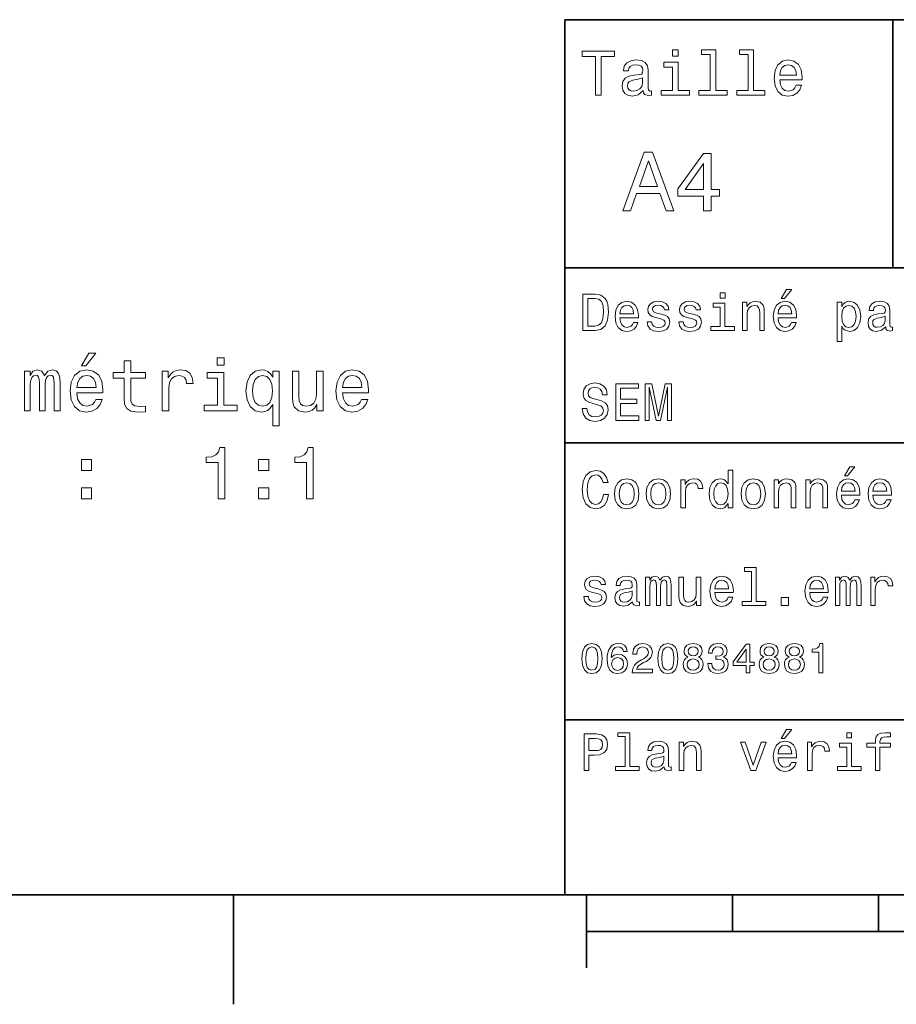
# Model space of a CAD drawing. Extents: x 0 to 297, y 0 to 210.
# Tile 2 of 8: x 60 to 120, y 2 to 70. Entities that reach past the tile are written whole.
import ezdxf

# ---------------------------------------------------------------- set-up
doc = ezdxf.new("R2010")
doc.units = 0

msp = doc.modelspace()

# ---------------------------------------------------------------- linework, layer by layer
at = {"color": 7, "lineweight": 35}
for p, q in [((97, 10), (97, 70)), ((97, 70), (287, 70)), ((97, 53), (162, 53)), ((97, 41), (162, 41)), ((97, 22), (162, 22)), ((10, 10), (287, 10)), ((97, 10), (287, 10)), ((98.5, 7.5), (198.5, 7.5))]:
    msp.add_line(p, q, dxfattribs=at)
at = {"color": 7, "lineweight": 35, "ltscale": 0.425}
msp.add_line((119.5, 53), (119.5, 70), dxfattribs=at)
at = {"color": 7, "lineweight": 35, "ltscale": 0.1875}
msp.add_line((74.300003, 10), (74.300003, 2.5), dxfattribs=at)
at = {"color": 7, "lineweight": 35, "ltscale": 0.125}
msp.add_line((98.5, 10), (98.5, 5), dxfattribs=at)
at = {"color": 7, "lineweight": 35, "ltscale": 0.0625}
for p, q in [((108.5, 10), (108.5, 7.5)), ((118.5, 10), (118.5, 7.5))]:
    msp.add_line(p, q, dxfattribs=at)
at = {"color": 7, "lineweight": 13}
for points in [[(99.102303, 64.837173), (99.5, 64.837173), (99.5, 67.47406), (100.407784, 67.47406), (100.407784, 67.837173), (98.190201, 67.837173), (98.190201, 67.47406), (99.102303, 67.47406)], [(104.786743, 67.940918), (104.384727, 67.940918), (104.384727, 67.508644), (104.786743, 67.508644)], [(106.969742, 67.621033), (106.969742, 65.157059), (106.187317, 65.157059), (106.187317, 64.837173), (108.128242, 64.837173), (108.128242, 65.157059), (107.350143, 65.157059), (107.350143, 67.940918), (106.373199, 67.940918), (106.373199, 67.621033)], [(109.572044, 67.621033), (109.572044, 65.157059), (108.789627, 65.157059), (108.789627, 64.837173), (110.730545, 64.837173), (110.730545, 65.157059), (109.952454, 65.157059), (109.952454, 67.940918), (108.975502, 67.940918), (108.975502, 67.621033)], [(102.387611, 65.139771), (102.387611, 65.126801), (102.409225, 64.979828), (102.47406, 64.876076), (102.746399, 64.793945), (102.958214, 64.828529), (102.958214, 65.122475), (102.867432, 65.109505), (102.746399, 65.165703), (102.724785, 65.338615), (102.724785, 66.540344), (102.672913, 66.84726), (102.521614, 67.0634), (102.257927, 67.193085), (101.886169, 67.240631), (101.523056, 67.188759), (101.255043, 67.041786), (101.086456, 66.812675), (101.030258, 66.510086), (101.030258, 66.484146), (101.371758, 66.484146), (101.402016, 66.665703), (101.497116, 66.795387), (101.65274, 66.873199), (101.873199, 66.903458), (102.085014, 66.881844), (102.236313, 66.817001), (102.327087, 66.704605), (102.357346, 66.548988), (102.340057, 66.367432), (102.270897, 66.276657), (102.097984, 66.233429), (101.773773, 66.198845), (101.402016, 66.121033), (101.138329, 65.982704), (100.982712, 65.766571), (100.935158, 65.446686), (100.978386, 65.161385), (101.112389, 64.949562), (101.328529, 64.815559), (101.626801, 64.768013), (102.028816, 64.858788)], [(104.773773, 65.157059), (104.773773, 67.080688), (103.796829, 67.080688), (103.796829, 66.756485), (104.393372, 66.756485), (104.393372, 65.157059), (103.615273, 65.157059), (103.615273, 64.837173), (105.560516, 64.837173), (105.560516, 65.157059)], [(111.750717, 65.887604), (113.272339, 65.887604), (113.276657, 66.064842), (113.207497, 66.561958), (113.017288, 66.933716), (112.714699, 67.158501), (112.312683, 67.240631), (111.919312, 67.154175), (111.616714, 66.912102), (111.422188, 66.51873), (111.353027, 66), (111.41787, 65.4683), (111.612396, 65.079247), (111.91066, 64.837173), (112.299713, 64.755043), (112.636887, 64.811234), (112.913544, 64.958214), (113.116714, 65.191643), (113.233429, 65.502876), (112.857346, 65.502876), (112.779541, 65.329971), (112.667145, 65.200287), (112.34726, 65.096542), (112.100868, 65.144089), (111.914986, 65.295387), (111.793945, 65.541786), (111.750717, 65.874634)], [(111.750717, 66.207489), (111.798271, 66.50576), (111.914986, 66.726219), (112.092216, 66.860229), (112.325653, 66.907776), (112.554756, 66.860229), (112.731987, 66.726219), (112.840057, 66.50576), (112.878967, 66.207489)], [(102.344383, 65.649857), (102.292511, 65.425072), (102.154182, 65.252159), (101.946686, 65.139771), (101.691643, 65.100861), (101.527374, 65.122475), (101.41066, 65.191643), (101.337173, 65.312675), (101.315559, 65.481262), (101.332855, 65.632561), (101.402016, 65.740631), (101.678673, 65.861671), (102.028816, 65.913544), (102.344383, 66.017288)], [(100.982712, 56.9049), (101.51297, 56.9049), (101.933716, 58.080692), (103.530258, 58.080692), (103.951012, 56.9049), (104.492798, 56.9049), (103.028816, 60.910664), (102.440926, 60.910664)], [(106.521614, 56.9049), (107.040344, 56.9049), (107.040344, 57.896255), (107.610954, 57.896255), (107.610954, 58.357349), (107.040344, 58.357349), (107.040344, 60.818443), (106.515854, 60.818443), (104.763687, 58.403458), (104.763687, 57.896255), (106.521614, 57.896255)], [(102.118156, 58.570606), (102.734871, 60.334293), (103.351585, 58.570606)], [(105.247841, 58.357349), (106.521614, 60.149857), (106.521614, 58.357349)], [(111.84726, 50.88797), (112.059799, 50.88797), (112.560516, 51.500362), (112.207489, 51.500362)], [(99.080688, 51.190563), (98.248558, 51.190563), (98.248558, 48.690563), (99.080688, 48.690563), (99.473343, 48.769814), (99.765129, 49.011169), (99.945244, 49.40382), (100.010086, 49.940563), (99.952446, 50.488113), (99.880402, 50.70425), (99.779541, 50.877163), (99.487755, 51.111313), (99.296829, 51.168949)], [(99.055473, 50.891571), (99.329254, 50.837536), (99.516571, 50.671829), (99.628242, 50.376442), (99.664268, 49.940563), (99.624641, 49.519093), (99.51297, 49.223705), (99.322044, 49.047192), (99.055473, 48.989555), (98.583572, 48.989555), (98.583572, 50.891571)], [(100.784584, 49.565922), (102.052597, 49.565922), (102.056198, 49.713619), (101.998558, 50.127884), (101.840057, 50.437683), (101.587898, 50.625), (101.252884, 50.693443), (100.925072, 50.621399), (100.672913, 50.41967), (100.510803, 50.091862), (100.453171, 49.659584), (100.507202, 49.216499), (100.669312, 48.892292), (100.91787, 48.690563), (101.242073, 48.62212), (101.523056, 48.668949), (101.753601, 48.791428), (101.922913, 48.98595), (102.020172, 49.245319), (101.706772, 49.245319), (101.64193, 49.101227), (101.548271, 48.993156), (101.2817, 48.9067), (101.07637, 48.946327), (100.921471, 49.072407), (100.820602, 49.27774), (100.784584, 49.555115)], [(103.623199, 49.818085), (103.317001, 49.890129), (103.090057, 49.972984), (103.014412, 50.142292), (103.036026, 50.261169), (103.111671, 50.347622), (103.234146, 50.401657), (103.41066, 50.423271), (103.579971, 50.401657), (103.713257, 50.336815), (103.799713, 50.239555), (103.835732, 50.109871), (104.145531, 50.109871), (104.145531, 50.117077), (104.091499, 50.351227), (103.943802, 50.534943), (103.713257, 50.650219), (103.41066, 50.693443), (103.104469, 50.650219), (102.881126, 50.531342), (102.740631, 50.354828), (102.697403, 50.131485), (102.729828, 49.915348), (102.830688, 49.76405), (102.996399, 49.655983), (103.237755, 49.580334), (103.590775, 49.493877), (103.806915, 49.40382), (103.864555, 49.331772), (103.886169, 49.223705), (103.853745, 49.09042), (103.767288, 48.989555), (103.626801, 48.924713), (103.439484, 48.903099), (103.241356, 48.924713), (103.09726, 49.000362), (103, 49.122841), (102.960373, 49.292149), (102.654175, 49.292149), (102.704613, 49.003963), (102.852303, 48.795029), (103.086456, 48.668949), (103.41066, 48.62212), (103.749283, 48.668949), (103.997841, 48.795029), (104.149139, 48.996758), (104.203171, 49.259727), (104.163544, 49.486671), (104.051872, 49.641571), (103.868156, 49.742435)], [(105.791786, 49.818085), (105.485588, 49.890129), (105.258644, 49.972984), (105.182999, 50.142292), (105.204613, 50.261169), (105.280258, 50.347622), (105.40274, 50.401657), (105.579254, 50.423271), (105.748558, 50.401657), (105.881844, 50.336815), (105.9683, 50.239555), (106.004326, 50.109871), (106.314117, 50.109871), (106.314117, 50.117077), (106.260086, 50.351227), (106.112396, 50.534943), (105.881844, 50.650219), (105.579254, 50.693443), (105.273056, 50.650219), (105.049713, 50.531342), (104.909225, 50.354828), (104.865997, 50.131485), (104.898415, 49.915348), (104.999283, 49.76405), (105.164986, 49.655983), (105.406342, 49.580334), (105.759369, 49.493877), (105.975502, 49.40382), (106.033142, 49.331772), (106.054756, 49.223705), (106.022339, 49.09042), (105.935883, 48.989555), (105.795387, 48.924713), (105.60807, 48.903099), (105.409943, 48.924713), (105.265854, 49.000362), (105.168587, 49.122841), (105.12896, 49.292149), (104.822769, 49.292149), (104.873199, 49.003963), (105.020897, 48.795029), (105.255043, 48.668949), (105.579254, 48.62212), (105.91787, 48.668949), (106.166428, 48.795029), (106.317726, 48.996758), (106.371758, 49.259727), (106.33213, 49.486671), (106.220459, 49.641571), (106.036743, 49.742435)], [(107.992798, 51.27702), (107.657784, 51.27702), (107.657784, 50.916786), (107.992798, 50.916786)], [(109.181557, 48.690563), (109.498558, 48.690563), (109.498558, 49.807278), (109.530983, 50.063042), (109.635445, 50.250362), (109.797546, 50.365635), (110.013687, 50.408863), (110.1866, 50.372841), (110.29467, 50.275578), (110.348701, 50.113472), (110.366714, 49.897335), (110.366714, 48.690563), (110.683716, 48.690563), (110.683716, 49.962177), (110.669312, 50.217941), (110.604469, 50.430477), (110.39193, 50.625), (110.060516, 50.693443), (109.876801, 50.668228), (109.721901, 50.599785), (109.588615, 50.484512), (109.484146, 50.329613), (109.484146, 50.625), (109.181557, 50.625)], [(111.627518, 49.565922), (112.895531, 49.565922), (112.899132, 49.713619), (112.841499, 50.127884), (112.682999, 50.437683), (112.430832, 50.625), (112.095825, 50.693443), (111.768013, 50.621399), (111.515854, 50.41967), (111.353745, 50.091862), (111.296112, 49.659584), (111.350143, 49.216499), (111.512245, 48.892292), (111.760803, 48.690563), (112.085014, 48.62212), (112.365997, 48.668949), (112.596542, 48.791428), (112.765854, 48.98595), (112.863113, 49.245319), (112.549713, 49.245319), (112.484871, 49.101227), (112.391212, 48.993156), (112.124641, 48.9067), (111.919312, 48.946327), (111.764412, 49.072407), (111.663544, 49.27774), (111.627518, 49.555115)], [(115.986313, 50.326012), (115.986313, 50.625), (115.669312, 50.625), (115.669312, 47.941284), (115.986313, 47.941284), (115.986313, 48.98595), (116.097984, 48.816643), (116.22406, 48.704971), (116.541069, 48.62212), (116.843658, 48.690563), (117.081413, 48.895893), (117.236313, 49.2201), (117.293945, 49.659584), (117.236313, 50.095463), (117.081413, 50.41967), (116.843658, 50.621399), (116.541069, 50.693443), (116.368156, 50.671829), (116.220459, 50.603386), (116.094383, 50.488113)], [(119.005043, 48.942726), (119.005043, 48.931919), (119.023056, 48.809441), (119.077087, 48.722984), (119.304031, 48.654541), (119.480545, 48.683357), (119.480545, 48.928314), (119.4049, 48.917507), (119.304031, 48.96434), (119.286026, 49.108429), (119.286026, 50.109871), (119.242798, 50.365635), (119.116714, 50.54575), (118.896973, 50.65382), (118.587173, 50.693443), (118.284584, 50.650219), (118.061241, 50.52774), (117.920746, 50.336815), (117.873917, 50.084656), (117.873917, 50.063042), (118.158501, 50.063042), (118.183716, 50.21434), (118.26297, 50.322407), (118.392654, 50.387249), (118.57637, 50.412464), (118.752884, 50.394455), (118.878967, 50.34042), (118.954613, 50.246758), (118.979828, 50.117077), (118.965416, 49.965778), (118.907784, 49.890129), (118.763687, 49.854107), (118.493515, 49.825291), (118.183716, 49.760448), (117.963974, 49.645176), (117.834297, 49.465057), (117.79467, 49.19849), (117.830688, 48.960735), (117.942368, 48.784222), (118.122482, 48.67255), (118.37104, 48.632927), (118.706055, 48.708576)], [(100.784584, 49.832493), (100.824211, 50.081055), (100.921471, 50.264771), (101.069168, 50.376442), (101.263687, 50.416069), (101.454613, 50.376442), (101.602303, 50.264771), (101.69236, 50.081055), (101.724785, 49.832493)], [(107.981987, 48.957134), (107.981987, 50.560158), (107.16787, 50.560158), (107.16787, 50.289986), (107.664986, 50.289986), (107.664986, 48.957134), (107.016571, 48.957134), (107.016571, 48.690563), (108.637611, 48.690563), (108.637611, 48.957134)], [(111.627518, 49.832493), (111.667145, 50.081055), (111.764412, 50.264771), (111.912102, 50.376442), (112.106628, 50.416069), (112.297546, 50.376442), (112.445244, 50.264771), (112.535301, 50.081055), (112.567726, 49.832493)], [(116.48703, 48.9067), (116.274498, 48.953533), (116.119598, 49.097622), (116.022339, 49.331772), (115.989914, 49.659584), (116.022339, 49.983791), (116.119598, 50.217941), (116.274498, 50.358429), (116.48703, 50.408863), (116.681557, 50.358429), (116.836456, 50.21434), (116.933716, 49.98019), (116.969742, 49.659584), (116.933716, 49.335377), (116.836456, 49.097622), (116.681557, 48.953533)], [(118.969025, 49.367798), (118.925797, 49.180477), (118.810516, 49.036385), (118.637611, 48.942726), (118.425072, 48.910305), (118.288185, 48.928314), (118.190926, 48.98595), (118.129684, 49.086815), (118.111671, 49.227306), (118.126083, 49.353386), (118.183716, 49.443443), (118.414268, 49.544312), (118.706055, 49.587536), (118.969025, 49.673992)], [(63.869957, 46.272415), (64.167511, 46.272415), (64.868515, 47.129761), (64.374283, 47.129761)], [(66.805115, 45.435238), (66.805115, 44.078609), (66.835373, 43.639851), (66.976585, 43.337254), (67.259003, 43.160744), (67.738113, 43.100224), (68.262604, 43.125439), (68.262604, 43.508724), (67.879318, 43.478466), (67.531342, 43.51881), (67.344742, 43.644894), (67.264046, 43.856709), (67.248917, 44.154259), (67.248917, 45.435238), (68.262604, 45.435238), (68.262604, 45.81348), (67.248917, 45.81348), (67.248917, 46.605267), (66.805115, 46.605267), (66.805115, 45.81348), (66.038544, 45.81348), (66.038544, 45.435238)], [(73.653816, 46.817081), (73.184799, 46.817081), (73.184799, 46.312759), (73.653816, 46.312759)], [(59.961456, 43.196045), (60.369957, 43.196045), (60.369957, 45.006565), (60.395172, 45.278896), (60.470825, 45.475582), (60.586815, 45.591579), (60.738113, 45.636967), (60.859154, 45.596622), (60.939842, 45.495758), (60.980186, 45.324287), (60.995316, 45.097343), (60.995316, 43.196045), (61.378601, 43.196045), (61.378601, 45.006565), (61.40382, 45.273853), (61.479469, 45.470539), (61.600506, 45.591579), (61.751801, 45.636967), (61.872841, 45.596622), (61.953529, 45.495758), (62.003963, 45.097343), (62.003963, 43.196045), (62.412468, 43.196045), (62.412468, 45.067081), (62.387249, 45.45541), (62.306557, 45.75296), (62.145172, 45.934517), (61.882927, 46.00008), (61.575287, 45.899216), (61.338257, 45.606709), (61.151657, 45.894173), (60.838978, 46.00008), (60.551514, 45.899216), (60.354828, 45.616795), (60.354828, 45.904259), (59.961456, 45.904259)], [(63.562321, 44.421551), (65.33754, 44.421551), (65.342575, 44.628323), (65.261887, 45.208294), (65.039986, 45.64201), (64.686958, 45.904259), (64.217941, 46.00008), (63.759007, 45.899216), (63.405983, 45.616795), (63.179035, 45.15786), (63.098343, 44.552673), (63.173992, 43.932358), (63.400936, 43.478466), (63.74892, 43.196045), (64.202812, 43.100224), (64.596184, 43.165787), (64.918945, 43.337254), (65.155983, 43.609589), (65.292145, 43.972702), (64.853386, 43.972702), (64.762604, 43.770973), (64.631485, 43.619675), (64.258286, 43.498638), (63.970821, 43.554115), (63.753963, 43.730629), (63.612755, 44.018089), (63.562321, 44.406418)], [(69.41246, 43.196045), (69.856262, 43.196045), (69.856262, 44.744316), (69.901657, 45.117516), (70.037827, 45.384804), (70.259727, 45.546188), (70.557274, 45.601665), (70.779175, 45.56636), (70.945602, 45.465496), (71.046463, 45.294029), (71.081772, 45.062038), (71.530617, 45.062038), (71.4701, 45.470539), (71.303673, 45.763046), (71.026291, 45.93956), (70.648056, 46.00008), (70.390846, 45.959732), (70.168945, 45.858868), (69.97226, 45.687401), (69.815918, 45.45541), (69.815918, 45.904259), (69.41246, 45.904259)], [(76.982346, 45.485672), (76.826004, 45.712616), (76.64949, 45.874001), (76.442719, 45.964775), (76.205688, 46.00008), (75.777016, 45.899216), (75.44416, 45.616795), (75.227303, 45.162903), (75.151657, 44.552673), (75.227303, 43.937401), (75.44416, 43.483509), (75.777016, 43.196045), (76.205688, 43.100224), (76.442719, 43.130482), (76.644455, 43.216217), (76.820961, 43.372559), (76.982346, 43.609589), (76.982346, 42.147053), (77.426147, 42.147053), (77.426147, 45.904259), (76.982346, 45.904259)], [(80.442001, 45.904259), (79.998199, 45.904259), (79.998199, 44.340858), (79.947762, 43.977745), (79.801514, 43.715496), (79.574562, 43.554115), (79.277008, 43.503681), (79.039978, 43.544029), (78.888687, 43.665066), (78.802948, 43.871838), (78.782776, 44.164345), (78.782776, 45.904259), (78.338974, 45.904259), (78.338974, 44.124001), (78.354103, 43.76593), (78.449921, 43.46838), (78.742432, 43.196045), (79.211456, 43.100224), (79.463608, 43.135525), (79.680473, 43.226303), (79.867065, 43.382645), (80.018372, 43.609589), (80.018372, 43.196045), (80.442001, 43.196045)], [(81.778458, 44.421551), (83.553665, 44.421551), (83.558716, 44.628323), (83.47802, 45.208294), (83.256119, 45.64201), (82.903091, 45.904259), (82.434074, 46.00008), (81.975143, 45.899216), (81.622116, 45.616795), (81.395172, 45.15786), (81.314476, 44.552673), (81.390121, 43.932358), (81.617065, 43.478466), (81.965057, 43.196045), (82.418945, 43.100224), (82.812317, 43.165787), (83.135086, 43.337254), (83.372116, 43.609589), (83.508286, 43.972702), (83.069519, 43.972702), (82.978745, 43.770973), (82.847618, 43.619675), (82.474419, 43.498638), (82.186951, 43.554115), (81.970093, 43.730629), (81.828888, 44.018089), (81.778458, 44.406418)], [(63.562321, 44.794746), (63.617798, 45.142731), (63.753963, 45.399937), (63.960735, 45.556274), (64.23307, 45.611752), (64.500359, 45.556274), (64.70713, 45.399937), (64.833214, 45.142731), (64.878601, 44.794746)], [(73.638687, 43.569244), (73.638687, 45.81348), (72.498917, 45.81348), (72.498917, 45.435238), (73.194885, 45.435238), (73.194885, 43.569244), (72.287102, 43.569244), (72.287102, 43.196045), (74.556549, 43.196045), (74.556549, 43.569244)], [(75.605545, 44.552673), (75.650932, 45.001522), (75.792145, 45.32933), (76.00396, 45.531059), (76.281342, 45.601665), (76.573845, 45.531059), (76.795746, 45.334373), (76.926865, 45.006565), (76.977303, 44.552673), (76.926865, 44.093739), (76.795746, 43.76593), (76.573845, 43.564201), (76.281342, 43.498638), (76.00396, 43.564201), (75.792145, 43.76593), (75.650932, 44.098782)], [(81.778458, 44.794746), (81.833923, 45.142731), (81.970093, 45.399937), (82.176865, 45.556274), (82.449203, 45.611752), (82.716492, 45.556274), (82.923264, 45.399937), (83.049347, 45.142731), (83.094734, 44.794746)], [(98.515129, 43.355907), (98.187317, 43.355907), (98.259369, 42.974064), (98.439484, 42.693085), (98.716858, 42.523773), (99.091499, 42.462536), (99.46254, 42.520172), (99.739914, 42.678673), (99.916428, 42.927231), (99.98127, 43.255043), (99.927231, 43.55043), (99.77594, 43.741352), (99.530983, 43.867435), (99.203171, 43.961094), (98.922188, 44.029537), (98.738472, 44.108788), (98.634003, 44.224064), (98.601585, 44.404179), (98.634003, 44.56628), (98.727669, 44.688759), (98.871758, 44.771614), (99.069885, 44.80043), (99.271614, 44.764408), (99.430115, 44.667145), (99.534584, 44.505043), (99.585014, 44.285301), (99.912827, 44.285301), (99.912827, 44.292507), (99.855186, 44.631123), (99.685883, 44.883286), (99.419312, 45.041786), (99.059074, 45.095821), (98.734871, 45.041786), (98.482712, 44.890488), (98.320602, 44.656338), (98.26297, 44.353745), (98.309799, 44.083572), (98.446686, 43.899857), (98.662827, 43.777378), (98.958214, 43.683716), (99.25, 43.600864), (99.469742, 43.521614), (99.603027, 43.406338), (99.649857, 43.219021), (99.606628, 43.028099), (99.494957, 42.884007), (99.325645, 42.793949), (99.105911, 42.765129), (98.860954, 42.804756), (98.67363, 42.920029), (98.554756, 43.107349)], [(100.496399, 42.530979), (102.081413, 42.530979), (102.081413, 42.833572), (100.827812, 42.833572), (100.827812, 43.680115), (101.944527, 43.680115), (101.944527, 43.979107), (100.827812, 43.979107), (100.827812, 44.728386), (102.052597, 44.728386), (102.052597, 45.030979), (100.496399, 45.030979)], [(102.520897, 42.530979), (102.798271, 42.530979), (102.798271, 44.80043), (103.266571, 42.530979), (103.57637, 42.530979), (104.041069, 44.80043), (104.041069, 42.530979), (104.322044, 42.530979), (104.322044, 45.030979), (103.882568, 45.030979), (103.421471, 42.826366), (102.963974, 45.030979), (102.520897, 45.030979)], [(73.235229, 37.149216), (73.69416, 37.149216), (73.69416, 40.674431), (73.351227, 40.674431), (73.260445, 40.366795), (73.078888, 40.160023), (72.801514, 40.038986), (72.418228, 39.998638), (72.418228, 39.640572), (73.235229, 39.640572)], [(79.307274, 37.149216), (79.766205, 37.149216), (79.766205, 40.674431), (79.423264, 40.674431), (79.332489, 40.366795), (79.150932, 40.160023), (78.87355, 40.038986), (78.490265, 39.998638), (78.490265, 39.640572), (79.307274, 39.640572)], [(63.869957, 39.105988), (64.565918, 39.105988), (64.565918, 39.85743), (63.869957, 39.85743)], [(76.014046, 39.105988), (76.710007, 39.105988), (76.710007, 39.85743), (76.014046, 39.85743)], [(116.184441, 38.728386), (116.396973, 38.728386), (116.897697, 39.340778), (116.54467, 39.340778)], [(99.66787, 37.460373), (99.595818, 37.15778), (99.476944, 36.941643), (99.311241, 36.808357), (99.116714, 36.765129), (98.882568, 36.829971), (98.698845, 37.024494), (98.57637, 37.341499), (98.536743, 37.780979), (98.57637, 38.216858), (98.695244, 38.537464), (98.87896, 38.731987), (99.116714, 38.80043), (99.289627, 38.764408), (99.437317, 38.663544), (99.552597, 38.501442), (99.631844, 38.278099), (99.97406, 38.278099), (99.865997, 38.620316), (99.678673, 38.879681), (99.422913, 39.041786), (99.116714, 39.099422), (98.734871, 39.009365), (98.443085, 38.757202), (98.25576, 38.342937), (98.190926, 37.780979), (98.25576, 37.219021), (98.443085, 36.804756), (98.734871, 36.548992), (99.116714, 36.462536), (99.451729, 36.530979), (99.721901, 36.721901), (99.912827, 37.035301), (100.013687, 37.460373)], [(100.413544, 37.496399), (100.471184, 37.056915), (100.636887, 36.732708), (100.899857, 36.530979), (101.252884, 36.462536), (101.602303, 36.530979), (101.865273, 36.729107), (102.030983, 37.053314), (102.092216, 37.496399), (102.030983, 37.935879), (101.865273, 38.263687), (101.602303, 38.461815), (101.252884, 38.533859), (100.899857, 38.461815), (100.636887, 38.260086), (100.471184, 37.935879)], [(102.58213, 37.496399), (102.639771, 37.056915), (102.805473, 36.732708), (103.068443, 36.530979), (103.421471, 36.462536), (103.770897, 36.530979), (104.033859, 36.729107), (104.19957, 37.053314), (104.260803, 37.496399), (104.19957, 37.935879), (104.033859, 38.263687), (103.770897, 38.461815), (103.421471, 38.533859), (103.068443, 38.461815), (102.805473, 38.260086), (102.639771, 37.935879)], [(104.963257, 36.530979), (105.280258, 36.530979), (105.280258, 37.636887), (105.312683, 37.903458), (105.409943, 38.094379), (105.568443, 38.209652), (105.780983, 38.249279), (105.939484, 38.224064), (106.058357, 38.152016), (106.130402, 38.029537), (106.155617, 37.863831), (106.476227, 37.863831), (106.432999, 38.155621), (106.314117, 38.364552), (106.115997, 38.490635), (105.845825, 38.533859), (105.662102, 38.505043), (105.503601, 38.432995), (105.363113, 38.310516), (105.251442, 38.144814), (105.251442, 38.465416), (104.963257, 38.465416)], [(108.201729, 36.829971), (108.201729, 36.530979), (108.51873, 36.530979), (108.51873, 39.117435), (108.20533, 39.117435), (108.20533, 38.170029), (107.963974, 38.443802), (107.816284, 38.508644), (107.646973, 38.533859), (107.340775, 38.461815), (107.103027, 38.260086), (106.948128, 37.935879), (106.894089, 37.5), (106.948128, 37.064121), (107.103027, 36.736309), (107.340775, 36.530979), (107.646973, 36.462536), (107.816284, 36.487751), (107.967575, 36.552593)], [(109.087898, 37.496399), (109.145531, 37.056915), (109.311241, 36.732708), (109.574203, 36.530979), (109.927231, 36.462536), (110.276657, 36.530979), (110.539627, 36.729107), (110.70533, 37.053314), (110.766571, 37.496399), (110.70533, 37.935879), (110.539627, 38.263687), (110.276657, 38.461815), (109.927231, 38.533859), (109.574203, 38.461815), (109.311241, 38.260086), (109.145531, 37.935879)], [(111.350143, 36.530979), (111.667145, 36.530979), (111.667145, 37.647694), (111.69957, 37.903458), (111.804031, 38.090778), (111.966141, 38.206051), (112.182274, 38.249279), (112.355186, 38.213257), (112.463257, 38.115993), (112.517288, 37.953888), (112.535301, 37.737751), (112.535301, 36.530979), (112.852303, 36.530979), (112.852303, 37.802593), (112.837898, 38.058357), (112.773056, 38.270893), (112.560516, 38.465416), (112.229103, 38.533859), (112.045387, 38.508644), (111.890488, 38.440201), (111.757202, 38.324928), (111.65274, 38.170029), (111.65274, 38.465416), (111.350143, 38.465416)], [(113.51873, 36.530979), (113.835732, 36.530979), (113.835732, 37.647694), (113.868156, 37.903458), (113.972626, 38.090778), (114.134727, 38.206051), (114.350861, 38.249279), (114.523773, 38.213257), (114.631844, 38.115993), (114.685883, 37.953888), (114.703888, 37.737751), (114.703888, 36.530979), (115.020889, 36.530979), (115.020889, 37.802593), (115.006485, 38.058357), (114.941643, 38.270893), (114.729111, 38.465416), (114.39769, 38.533859), (114.213974, 38.508644), (114.059082, 38.440201), (113.925789, 38.324928), (113.821327, 38.170029), (113.821327, 38.465416), (113.51873, 38.465416)], [(115.964699, 37.406338), (117.232712, 37.406338), (117.236313, 37.554035), (117.178673, 37.9683), (117.020172, 38.278099), (116.768013, 38.465416), (116.432999, 38.533859), (116.105186, 38.461815), (115.853027, 38.260086), (115.690918, 37.932278), (115.633286, 37.5), (115.687317, 37.056915), (115.849426, 36.732708), (116.097984, 36.530979), (116.422188, 36.462536), (116.703171, 36.509365), (116.933716, 36.631844), (117.103027, 36.826366), (117.200287, 37.085735), (116.886887, 37.085735), (116.822044, 36.941643), (116.728386, 36.833572), (116.461815, 36.747116), (116.256485, 36.786743), (116.101585, 36.912823), (116.000717, 37.118156), (115.964699, 37.395531)], [(118.133286, 37.406338), (119.401299, 37.406338), (119.4049, 37.554035), (119.34726, 37.9683), (119.188766, 38.278099), (118.9366, 38.465416), (118.601585, 38.533859), (118.273773, 38.461815), (118.021614, 38.260086), (117.859512, 37.932278), (117.801872, 37.5), (117.855911, 37.056915), (118.018013, 36.732708), (118.266571, 36.530979), (118.590775, 36.462536), (118.871758, 36.509365), (119.10231, 36.631844), (119.271614, 36.826366), (119.368881, 37.085735), (119.055481, 37.085735), (118.990631, 36.941643), (118.896973, 36.833572), (118.630402, 36.747116), (118.425072, 36.786743), (118.270172, 36.912823), (118.169312, 37.118156), (118.133286, 37.395531)], [(63.869957, 37.149216), (64.565918, 37.149216), (64.565918, 37.900658), (63.869957, 37.900658)], [(76.014046, 37.149216), (76.710007, 37.149216), (76.710007, 37.900658), (76.014046, 37.900658)], [(100.737755, 37.5), (100.770172, 37.824207), (100.87104, 38.058357), (101.033142, 38.20245), (101.252884, 38.25288), (101.469017, 38.20245), (101.631126, 38.061958), (101.731987, 37.824207), (101.768013, 37.5), (101.731987, 37.172188), (101.631126, 36.934437), (101.469017, 36.790344), (101.252884, 36.743515), (101.033142, 36.790344), (100.87104, 36.934437), (100.770172, 37.172188)], [(102.906342, 37.5), (102.938759, 37.824207), (103.039627, 38.058357), (103.201729, 38.20245), (103.421471, 38.25288), (103.637611, 38.20245), (103.799713, 38.061958), (103.900574, 37.824207), (103.9366, 37.5), (103.900574, 37.172188), (103.799713, 36.934437), (103.637611, 36.790344), (103.421471, 36.743515), (103.201729, 36.790344), (103.039627, 36.934437), (102.938759, 37.172188)], [(107.701012, 38.249279), (107.909943, 38.198845), (108.068443, 38.058357), (108.162102, 37.824207), (108.198128, 37.5), (108.162102, 37.172188), (108.068443, 36.938038), (107.909943, 36.793949), (107.701012, 36.747116), (107.502884, 36.793949), (107.351585, 36.938038), (107.250717, 37.175793), (107.2183, 37.5), (107.250717, 37.820606), (107.351585, 38.054756), (107.502884, 38.198845)], [(109.412102, 37.5), (109.444527, 37.824207), (109.545387, 38.058357), (109.707489, 38.20245), (109.927231, 38.25288), (110.143372, 38.20245), (110.305473, 38.061958), (110.406342, 37.824207), (110.44236, 37.5), (110.406342, 37.172188), (110.305473, 36.934437), (110.143372, 36.790344), (109.927231, 36.743515), (109.707489, 36.790344), (109.545387, 36.934437), (109.444527, 37.172188)], [(115.964699, 37.672909), (116.004318, 37.921471), (116.101585, 38.105186), (116.249283, 38.216858), (116.443802, 38.256485), (116.634727, 38.216858), (116.782425, 38.105186), (116.872482, 37.921471), (116.9049, 37.672909)], [(118.133286, 37.672909), (118.172913, 37.921471), (118.270172, 38.105186), (118.41787, 38.216858), (118.612396, 38.256485), (118.803314, 38.216858), (118.951012, 38.105186), (119.041069, 37.921471), (119.073486, 37.672909)], [(109.811958, 32.170029), (109.811958, 30.116714), (109.159943, 30.116714), (109.159943, 29.850143), (110.777374, 29.850143), (110.777374, 30.116714), (110.12896, 30.116714), (110.12896, 32.4366), (109.314842, 32.4366), (109.314842, 32.170029)], [(99.286026, 30.977665), (98.979828, 31.049711), (98.752884, 31.132565), (98.677231, 31.301872), (98.698845, 31.420748), (98.774498, 31.507204), (98.896973, 31.561239), (99.073486, 31.582851), (99.242798, 31.561239), (99.376083, 31.496397), (99.46254, 31.399136), (99.498558, 31.269451), (99.808357, 31.269451), (99.808357, 31.276657), (99.754326, 31.510807), (99.606628, 31.694523), (99.376083, 31.809797), (99.073486, 31.853025), (98.767288, 31.809797), (98.543945, 31.690922), (98.403458, 31.514408), (98.360229, 31.291065), (98.392654, 31.074928), (98.493515, 30.92363), (98.659225, 30.815561), (98.900574, 30.739912), (99.253601, 30.653458), (99.469742, 30.5634), (99.527374, 30.491354), (99.548988, 30.383286), (99.516571, 30.25), (99.430115, 30.149136), (99.289627, 30.084293), (99.102303, 30.062679), (98.904182, 30.084293), (98.760086, 30.159943), (98.662827, 30.282419), (98.623199, 30.451729), (98.317001, 30.451729), (98.367432, 30.163544), (98.515129, 29.954611), (98.749283, 29.828529), (99.073486, 29.7817), (99.412102, 29.828529), (99.66066, 29.954611), (99.811958, 30.15634), (99.865997, 30.419308), (99.82637, 30.646254), (99.714699, 30.801151), (99.530983, 30.902016)], [(101.656342, 30.102304), (101.656342, 30.091497), (101.674355, 29.969019), (101.728386, 29.882565), (101.95533, 29.814121), (102.131844, 29.842939), (102.131844, 30.087896), (102.056198, 30.077089), (101.95533, 30.123919), (101.937317, 30.268011), (101.937317, 31.269451), (101.894089, 31.525215), (101.768013, 31.70533), (101.548271, 31.8134), (101.238472, 31.853025), (100.935883, 31.809797), (100.71254, 31.687319), (100.572044, 31.496397), (100.525215, 31.244236), (100.525215, 31.222622), (100.809799, 31.222622), (100.835014, 31.373919), (100.914268, 31.481987), (101.043945, 31.546829), (101.227669, 31.572046), (101.404175, 31.554033), (101.530258, 31.5), (101.605911, 31.40634), (101.631126, 31.276657), (101.616714, 31.125359), (101.559074, 31.049711), (101.414986, 31.013687), (101.144814, 30.984869), (100.835014, 30.920029), (100.615273, 30.804754), (100.485588, 30.62464), (100.445969, 30.358068), (100.481987, 30.120316), (100.593658, 29.943804), (100.773773, 29.832132), (101.022331, 29.792507), (101.357346, 29.868155)], [(102.549713, 29.850143), (102.841499, 29.850143), (102.841499, 31.143372), (102.859512, 31.337896), (102.913544, 31.478386), (102.996399, 31.561239), (103.104469, 31.593658), (103.190926, 31.56484), (103.248558, 31.492794), (103.277374, 31.370316), (103.288185, 31.208212), (103.288185, 29.850143), (103.561958, 29.850143), (103.561958, 31.143372), (103.579971, 31.334293), (103.634003, 31.474783), (103.720459, 31.561239), (103.828529, 31.593658), (103.914986, 31.56484), (103.972626, 31.492794), (104.008644, 31.208212), (104.008644, 29.850143), (104.30043, 29.850143), (104.30043, 31.1866), (104.282417, 31.463976), (104.224785, 31.676512), (104.109512, 31.806194), (103.922188, 31.853025), (103.702454, 31.780979), (103.533142, 31.572046), (103.399857, 31.777376), (103.176514, 31.853025), (102.971184, 31.780979), (102.830688, 31.57925), (102.830688, 31.784582), (102.549713, 31.784582)], [(106.335739, 31.784582), (106.01873, 31.784582), (106.01873, 30.667868), (105.982712, 30.408501), (105.878242, 30.22118), (105.716141, 30.105907), (105.503601, 30.069883), (105.334297, 30.098703), (105.226227, 30.185158), (105.164986, 30.332851), (105.150574, 30.541786), (105.150574, 31.784582), (104.833572, 31.784582), (104.833572, 30.512968), (104.844383, 30.257204), (104.912827, 30.044668), (105.121758, 29.850143), (105.456772, 29.7817), (105.636887, 29.806915), (105.791786, 29.871758), (105.925072, 29.983429), (106.033142, 30.145533), (106.033142, 29.850143), (106.335739, 29.850143)], [(107.290344, 30.725504), (108.558357, 30.725504), (108.561958, 30.873198), (108.504326, 31.287464), (108.345825, 31.597261), (108.093658, 31.784582), (107.758644, 31.853025), (107.430832, 31.780979), (107.178673, 31.57925), (107.016571, 31.25144), (106.958931, 30.819164), (107.01297, 30.37608), (107.175072, 30.051872), (107.42363, 29.850143), (107.747841, 29.7817), (108.028816, 29.828529), (108.259369, 29.951008), (108.428673, 30.145533), (108.52594, 30.404898), (108.21254, 30.404898), (108.147697, 30.260807), (108.054031, 30.152737), (107.78746, 30.066282), (107.58213, 30.105907), (107.427231, 30.231987), (107.32637, 30.437319), (107.290344, 30.714697)], [(113.796112, 30.725504), (115.064117, 30.725504), (115.067719, 30.873198), (115.010086, 31.287464), (114.851585, 31.597261), (114.599426, 31.784582), (114.264404, 31.853025), (113.9366, 31.780979), (113.684441, 31.57925), (113.522331, 31.25144), (113.464699, 30.819164), (113.51873, 30.37608), (113.680832, 30.051872), (113.929398, 29.850143), (114.253601, 29.7817), (114.534584, 29.828529), (114.765129, 29.951008), (114.934433, 30.145533), (115.0317, 30.404898), (114.7183, 30.404898), (114.653458, 30.260807), (114.559799, 30.152737), (114.293228, 30.066282), (114.087898, 30.105907), (113.932999, 30.231987), (113.83213, 30.437319), (113.796112, 30.714697)], [(115.561241, 29.850143), (115.853027, 29.850143), (115.853027, 31.143372), (115.87104, 31.337896), (115.925072, 31.478386), (116.007927, 31.561239), (116.115997, 31.593658), (116.202454, 31.56484), (116.260086, 31.492794), (116.288902, 31.370316), (116.299713, 31.208212), (116.299713, 29.850143), (116.573486, 29.850143), (116.573486, 31.143372), (116.591499, 31.334293), (116.645531, 31.474783), (116.731987, 31.561239), (116.840057, 31.593658), (116.926514, 31.56484), (116.984146, 31.492794), (117.020172, 31.208212), (117.020172, 29.850143), (117.311958, 29.850143), (117.311958, 31.1866), (117.293945, 31.463976), (117.236313, 31.676512), (117.12104, 31.806194), (116.933716, 31.853025), (116.713974, 31.780979), (116.54467, 31.572046), (116.411385, 31.777376), (116.188042, 31.853025), (115.982712, 31.780979), (115.842216, 31.57925), (115.842216, 31.784582), (115.561241, 31.784582)], [(117.974785, 29.850143), (118.291786, 29.850143), (118.291786, 30.956051), (118.324211, 31.222622), (118.421471, 31.413544), (118.579971, 31.528818), (118.792511, 31.568443), (118.951012, 31.543226), (119.069885, 31.47118), (119.14193, 31.348701), (119.167145, 31.182997), (119.487755, 31.182997), (119.444527, 31.474783), (119.325653, 31.683718), (119.127525, 31.809797), (118.857346, 31.853025), (118.67363, 31.824207), (118.515129, 31.752161), (118.374641, 31.629683), (118.26297, 31.463976), (118.26297, 31.784582), (117.974785, 31.784582)], [(107.290344, 30.992075), (107.329971, 31.240633), (107.427231, 31.424351), (107.574928, 31.536022), (107.769455, 31.575647), (107.960373, 31.536022), (108.10807, 31.424351), (108.198128, 31.240633), (108.230545, 30.992075)], [(113.796112, 30.992075), (113.835732, 31.240633), (113.932999, 31.424351), (114.080688, 31.536022), (114.275215, 31.575647), (114.466141, 31.536022), (114.613831, 31.424351), (114.703888, 31.240633), (114.736313, 30.992075)], [(101.620316, 30.527376), (101.577087, 30.340057), (101.461815, 30.195965), (101.288902, 30.102304), (101.07637, 30.069883), (100.939484, 30.087896), (100.842216, 30.145533), (100.780983, 30.246397), (100.76297, 30.386887), (100.777374, 30.512968), (100.835014, 30.603025), (101.065559, 30.70389), (101.357346, 30.747118), (101.620316, 30.833572)], [(111.84726, 29.850143), (112.344383, 29.850143), (112.344383, 30.386887), (111.84726, 30.386887)], [(98.172913, 26.201731), (98.216141, 25.749281), (98.351585, 25.426514), (98.567726, 25.230549), (98.867432, 25.167149), (99.164268, 25.230549), (99.380402, 25.426514), (99.51297, 25.749281), (99.559074, 26.201731), (99.51297, 26.651299), (99.458214, 26.829971), (99.380402, 26.976946), (99.164268, 27.172913), (98.867432, 27.239193), (98.567726, 27.172913), (98.351585, 26.974064), (98.216141, 26.651299)], [(98.44957, 26.201731), (98.472626, 26.550434), (98.54467, 26.801153), (98.674355, 26.948128), (98.867432, 27), (99.05764, 26.948128), (99.187317, 26.801153), (99.259369, 26.550434), (99.282417, 26.201731), (99.259369, 25.850145), (99.187317, 25.599424), (99.05764, 25.45245), (98.867432, 25.40346), (98.674355, 25.45245), (98.54467, 25.599424), (98.472626, 25.850145)], [(101.293945, 26.685881), (101.239197, 26.91931), (101.112389, 27.09222), (100.916428, 27.201731), (100.662827, 27.239193), (100.492798, 27.219021), (100.345825, 27.164267), (100.216141, 27.074928), (100.106628, 26.948128), (100.020172, 26.789627), (99.956772, 26.596542), (99.916428, 26.368877), (99.9049, 26.112392), (99.951012, 25.703171), (100.092216, 25.406342), (100.319885, 25.227667), (100.631126, 25.167149), (100.91066, 25.219021), (101.123917, 25.354467), (101.262245, 25.567724), (101.311241, 25.838617), (101.262245, 26.112392), (101.129684, 26.322767), (100.925072, 26.455332), (100.671471, 26.501442), (100.397697, 26.443806), (100.193085, 26.279539), (100.236313, 26.596542), (100.328529, 26.824209), (100.469742, 26.959656), (100.665703, 27.005764), (100.809799, 26.98271), (100.919312, 26.922192), (100.991356, 26.821327), (101.028816, 26.685881)], [(101.634003, 25.224785), (103.008644, 25.224785), (103.008644, 25.472624), (101.922188, 25.472624), (101.982712, 25.60807), (102.086456, 25.720463), (102.406342, 25.925074), (102.57637, 26.011528), (102.766571, 26.135448), (102.902016, 26.279539), (102.979828, 26.449568), (103.008644, 26.642653), (102.959656, 26.884727), (102.824203, 27.074928), (102.616714, 27.195967), (102.348701, 27.239193), (102.072044, 27.190203), (101.861671, 27.054756), (101.726227, 26.838617), (101.680115, 26.553314), (101.680115, 26.51297), (101.94236, 26.51297), (101.94236, 26.536024), (101.9683, 26.731989), (102.046112, 26.876081), (102.170029, 26.9683), (102.334297, 27), (102.501442, 26.971182), (102.625359, 26.899136), (102.706055, 26.786745), (102.734871, 26.645535), (102.714699, 26.51297), (102.659943, 26.400578), (102.567726, 26.302595), (102.440926, 26.216139), (102.270897, 26.12392), (101.988472, 25.945246), (101.789627, 25.755045), (101.671471, 25.524496), (101.634003, 25.233431)], [(103.377518, 26.201731), (103.420746, 25.749281), (103.556198, 25.426514), (103.772331, 25.230549), (104.072044, 25.167149), (104.368874, 25.230549), (104.585014, 25.426514), (104.717575, 25.749281), (104.763687, 26.201731), (104.717575, 26.651299), (104.662827, 26.829971), (104.585014, 26.976946), (104.368874, 27.172913), (104.072044, 27.239193), (103.772331, 27.172913), (103.556198, 26.974064), (103.420746, 26.651299)], [(103.654175, 26.201731), (103.677231, 26.550434), (103.749283, 26.801153), (103.87896, 26.948128), (104.072044, 27), (104.262245, 26.948128), (104.39193, 26.801153), (104.463974, 26.550434), (104.48703, 26.201731), (104.463974, 25.850145), (104.39193, 25.599424), (104.262245, 25.45245), (104.072044, 25.40346), (103.87896, 25.45245), (103.749283, 25.599424), (103.677231, 25.850145)], [(105.44957, 26.302595), (105.302597, 26.221903), (105.201729, 26.10951), (105.138329, 25.9683), (105.118156, 25.798271), (105.164268, 25.541788), (105.296829, 25.342941), (105.51297, 25.216139), (105.806915, 25.167149), (106.097984, 25.216139), (106.314117, 25.342941), (106.446686, 25.541788), (106.495674, 25.798271), (106.472626, 25.9683), (106.412102, 26.10951), (106.308357, 26.221903), (106.164261, 26.302595), (106.279541, 26.371759), (106.360229, 26.46686), (106.409225, 26.582134), (106.426514, 26.723343), (106.380402, 26.927956), (106.259369, 27.09222), (106.0634, 27.198849), (105.806915, 27.239193), (105.547546, 27.198849), (105.351585, 27.09222), (105.227669, 26.927956), (105.184441, 26.723343), (105.198845, 26.582134), (105.247841, 26.46686)], [(105.458214, 26.700289), (105.48127, 26.827091), (105.55043, 26.925074), (105.659943, 26.985592), (105.806915, 27.008646), (105.951012, 26.985592), (106.060516, 26.925074), (106.129684, 26.827091), (106.155617, 26.700289), (106.129684, 26.570606), (106.060516, 26.469742), (105.951012, 26.40346), (105.806915, 26.383286), (105.659943, 26.406342), (105.55043, 26.469742), (105.48127, 26.570606)], [(106.815559, 25.853027), (106.815559, 25.832853), (106.861671, 25.556196), (106.997116, 25.348703), (107.210373, 25.216139), (107.492798, 25.167149), (107.792511, 25.216139), (108.017288, 25.342941), (108.161385, 25.54467), (108.213257, 25.804035), (108.190201, 25.974064), (108.126801, 26.112392), (108.023056, 26.219021), (107.884727, 26.296831), (108.072044, 26.45245), (108.138329, 26.700289), (108.0951, 26.925074), (107.971184, 27.095102), (107.769455, 27.201731), (107.492798, 27.239193), (107.233429, 27.193085), (107.034584, 27.066284), (106.9049, 26.864553), (106.861671, 26.596542), (106.861671, 26.57637), (107.118156, 26.57637), (107.141212, 26.760807), (107.216141, 26.893373), (107.337173, 26.974064), (107.507202, 27.002882), (107.657059, 26.979828), (107.766571, 26.91931), (107.832855, 26.821327), (107.858788, 26.688763), (107.832855, 26.547552), (107.763687, 26.45245), (107.642654, 26.394814), (107.478386, 26.377523), (107.365997, 26.380405), (107.365997, 26.152739), (107.507202, 26.158503), (107.688759, 26.132566), (107.824203, 26.063402), (107.9049, 25.95101), (107.933716, 25.804035), (107.902016, 25.636889), (107.818443, 25.51297), (107.685883, 25.43516), (107.510086, 25.409224), (107.328529, 25.438042), (107.195969, 25.524496), (107.112396, 25.662825), (107.080688, 25.853027)], [(109.435158, 25.224785), (109.694527, 25.224785), (109.694527, 25.720463), (109.979828, 25.720463), (109.979828, 25.95101), (109.694527, 25.95101), (109.694527, 27.181557), (109.432274, 27.181557), (108.556198, 25.974064), (108.556198, 25.720463), (109.435158, 25.720463)], [(110.654175, 26.302595), (110.507202, 26.221903), (110.406342, 26.10951), (110.342941, 25.9683), (110.322769, 25.798271), (110.368874, 25.541788), (110.501442, 25.342941), (110.717575, 25.216139), (111.011528, 25.167149), (111.302597, 25.216139), (111.51873, 25.342941), (111.651299, 25.541788), (111.700287, 25.798271), (111.677231, 25.9683), (111.616714, 26.10951), (111.51297, 26.221903), (111.368874, 26.302595), (111.484146, 26.371759), (111.564842, 26.46686), (111.613831, 26.582134), (111.631126, 26.723343), (111.585014, 26.927956), (111.463974, 27.09222), (111.268013, 27.198849), (111.011528, 27.239193), (110.752159, 27.198849), (110.556198, 27.09222), (110.432274, 26.927956), (110.389046, 26.723343), (110.403458, 26.582134), (110.452446, 26.46686)], [(110.662827, 26.700289), (110.685883, 26.827091), (110.755043, 26.925074), (110.864555, 26.985592), (111.011528, 27.008646), (111.155617, 26.985592), (111.265129, 26.925074), (111.33429, 26.827091), (111.360229, 26.700289), (111.33429, 26.570606), (111.265129, 26.469742), (111.155617, 26.40346), (111.011528, 26.383286), (110.864555, 26.406342), (110.755043, 26.469742), (110.685883, 26.570606)], [(112.389046, 26.302595), (112.242073, 26.221903), (112.141212, 26.10951), (112.077805, 25.9683), (112.057632, 25.798271), (112.103745, 25.541788), (112.236313, 25.342941), (112.452446, 25.216139), (112.746399, 25.167149), (113.03746, 25.216139), (113.253601, 25.342941), (113.386169, 25.541788), (113.435158, 25.798271), (113.412102, 25.9683), (113.351585, 26.10951), (113.247841, 26.221903), (113.103745, 26.302595), (113.219017, 26.371759), (113.299713, 26.46686), (113.348701, 26.582134), (113.365997, 26.723343), (113.319885, 26.927956), (113.198845, 27.09222), (113.002884, 27.198849), (112.746399, 27.239193), (112.48703, 27.198849), (112.291061, 27.09222), (112.167145, 26.927956), (112.123917, 26.723343), (112.138329, 26.582134), (112.187317, 26.46686)], [(112.39769, 26.700289), (112.420746, 26.827091), (112.489914, 26.925074), (112.599426, 26.985592), (112.746399, 27.008646), (112.890488, 26.985592), (113, 26.925074), (113.06916, 26.827091), (113.0951, 26.700289), (113.06916, 26.570606), (113, 26.469742), (112.890488, 26.40346), (112.746399, 26.383286), (112.599426, 26.406342), (112.489914, 26.469742), (112.420746, 26.570606)], [(114.429398, 25.224785), (114.691643, 25.224785), (114.691643, 27.239193), (114.495674, 27.239193), (114.443802, 27.063402), (114.340057, 26.945246), (114.181557, 26.876081), (113.962532, 26.853027), (113.962532, 26.648417), (114.429398, 26.648417)], [(108.798271, 25.95101), (109.435158, 26.847263), (109.435158, 25.95101)], [(101.0317, 25.835735), (101, 25.654181), (100.919312, 25.515852), (100.789627, 25.423632), (100.628242, 25.394814), (100.458214, 25.423632), (100.328529, 25.51297), (100.244957, 25.651299), (100.219017, 25.832853), (100.247841, 26.011528), (100.328529, 26.146975), (100.461098, 26.233431), (100.639771, 26.265131), (100.795387, 26.233431), (100.919312, 26.149857), (101, 26.01441)], [(105.394814, 25.804035), (105.420746, 25.956774), (105.504326, 26.072046), (105.634003, 26.146975), (105.806915, 26.172913), (105.976944, 26.146975), (106.106628, 26.072046), (106.190201, 25.956774), (106.219017, 25.804035), (106.190201, 25.639771), (106.106628, 25.515852), (105.976944, 25.43516), (105.806915, 25.409224), (105.634003, 25.43516), (105.504326, 25.515852), (105.420746, 25.639771)], [(110.599426, 25.804035), (110.625359, 25.956774), (110.708931, 26.072046), (110.838615, 26.146975), (111.011528, 26.172913), (111.181557, 26.146975), (111.311241, 26.072046), (111.394814, 25.956774), (111.42363, 25.804035), (111.394814, 25.639771), (111.311241, 25.515852), (111.181557, 25.43516), (111.011528, 25.409224), (110.838615, 25.43516), (110.708931, 25.515852), (110.625359, 25.639771)], [(112.33429, 25.804035), (112.360229, 25.956774), (112.443802, 26.072046), (112.573486, 26.146975), (112.746399, 26.172913), (112.916428, 26.146975), (113.046112, 26.072046), (113.129684, 25.956774), (113.158501, 25.804035), (113.129684, 25.639771), (113.046112, 25.515852), (112.916428, 25.43516), (112.746399, 25.409224), (112.573486, 25.43516), (112.443802, 25.515852), (112.360229, 25.639771)], [(98.324211, 18.530979), (98.655617, 18.530979), (98.655617, 19.586454), (99.023056, 19.586454), (99.394089, 19.604465), (99.689484, 19.730547), (99.880402, 19.975504), (99.945244, 20.310518), (99.894814, 20.620316), (99.750717, 20.847261), (99.51297, 20.98415), (99.188759, 21.030979), (98.324211, 21.030979)], [(101.137611, 20.850864), (101.137611, 18.79755), (100.485588, 18.79755), (100.485588, 18.530979), (102.103027, 18.530979), (102.103027, 18.79755), (101.454613, 18.79755), (101.454613, 21.117435), (100.640488, 21.117435), (100.640488, 20.850864)], [(111.84726, 20.728386), (112.059799, 20.728386), (112.560516, 21.340778), (112.207489, 21.340778)], [(116.667145, 21.117435), (116.33213, 21.117435), (116.33213, 20.757204), (116.667145, 20.757204)], [(118.295387, 20.130404), (118.295387, 18.530979), (118.612396, 18.530979), (118.612396, 20.130404), (119.332855, 20.130404), (119.332855, 20.400576), (118.612396, 20.400576), (118.612396, 20.519451), (118.637611, 20.663544), (118.720459, 20.760807), (118.860954, 20.818443), (119.062683, 20.840057), (119.332855, 20.825647), (119.332855, 21.099422), (118.990631, 21.117435), (118.680832, 21.085014), (118.464699, 20.987751), (118.335014, 20.818443), (118.295387, 20.577089), (118.295387, 20.400576), (117.715424, 20.400576), (117.715424, 20.130404)], [(99.098701, 20.724783), (99.314842, 20.703169), (99.473343, 20.634726), (99.567001, 20.508644), (99.599426, 20.310518), (99.5634, 20.101583), (99.466141, 19.975504), (99.30043, 19.910662), (99.073486, 19.892651), (98.655617, 19.892651), (98.655617, 20.724783)], [(103.824928, 18.78314), (103.824928, 18.772333), (103.842941, 18.649855), (103.896973, 18.5634), (104.123917, 18.494957), (104.30043, 18.523775), (104.30043, 18.768732), (104.224785, 18.757925), (104.123917, 18.804754), (104.105911, 18.948847), (104.105911, 19.950287), (104.062683, 20.206051), (103.9366, 20.386166), (103.716858, 20.494236), (103.407059, 20.533861), (103.104469, 20.490633), (102.881126, 20.368155), (102.740631, 20.177233), (102.693802, 19.925072), (102.693802, 19.903458), (102.978386, 19.903458), (103.003601, 20.054754), (103.082855, 20.162823), (103.21254, 20.227665), (103.396255, 20.252882), (103.572769, 20.234869), (103.698845, 20.180836), (103.774498, 20.087175), (103.799713, 19.957493), (103.785301, 19.806194), (103.727669, 19.730547), (103.583572, 19.694523), (103.3134, 19.665705), (103.003601, 19.600864), (102.783859, 19.48559), (102.654175, 19.305475), (102.614555, 19.038904), (102.650574, 18.801151), (102.762245, 18.62464), (102.94236, 18.512968), (103.190926, 18.473343), (103.52594, 18.54899)], [(104.844383, 18.530979), (105.161385, 18.530979), (105.161385, 19.647694), (105.193802, 19.903458), (105.298271, 20.090778), (105.460373, 20.206051), (105.676514, 20.249279), (105.849426, 20.213255), (105.957497, 20.115993), (106.011528, 19.95389), (106.029541, 19.737751), (106.029541, 18.530979), (106.346542, 18.530979), (106.346542, 19.802593), (106.33213, 20.058357), (106.267288, 20.270893), (106.054756, 20.465418), (105.723343, 20.533861), (105.539627, 20.508644), (105.384727, 20.440201), (105.251442, 20.324926), (105.146973, 20.170029), (105.146973, 20.465418), (104.844383, 20.465418)], [(109.761528, 18.530979), (110.096542, 18.530979), (110.802597, 20.465418), (110.474785, 20.465418), (109.930832, 18.905619), (109.376083, 20.465418), (109.04467, 20.465418)], [(111.627518, 19.40634), (112.895531, 19.40634), (112.899132, 19.554033), (112.841499, 19.9683), (112.682999, 20.278097), (112.430832, 20.465418), (112.095825, 20.533861), (111.768013, 20.461815), (111.515854, 20.260086), (111.353745, 19.932276), (111.296112, 19.5), (111.350143, 19.056915), (111.512245, 18.732708), (111.760803, 18.530979), (112.085014, 18.462536), (112.365997, 18.509365), (112.596542, 18.631844), (112.765854, 18.826368), (112.863113, 19.085733), (112.549713, 19.085733), (112.484871, 18.941643), (112.391212, 18.833572), (112.124641, 18.747118), (111.919312, 18.786743), (111.764412, 18.912823), (111.663544, 19.118155), (111.627518, 19.395533)], [(111.627518, 19.672911), (111.667145, 19.921469), (111.764412, 20.105186), (111.912102, 20.216858), (112.106628, 20.256483), (112.297546, 20.216858), (112.445244, 20.105186), (112.535301, 19.921469), (112.567726, 19.672911)], [(113.637604, 18.530979), (113.954613, 18.530979), (113.954613, 19.636887), (113.98703, 19.903458), (114.08429, 20.094379), (114.242798, 20.209654), (114.45533, 20.249279), (114.613831, 20.224062), (114.732712, 20.152016), (114.804756, 20.029537), (114.829971, 19.863832), (115.150574, 19.863832), (115.107346, 20.155619), (114.988472, 20.364553), (114.790344, 20.490633), (114.520172, 20.533861), (114.336456, 20.505043), (114.177956, 20.432997), (114.03746, 20.310518), (113.925789, 20.144812), (113.925789, 20.465418), (113.637604, 20.465418)], [(116.656342, 18.79755), (116.656342, 20.400576), (115.842216, 20.400576), (115.842216, 20.130404), (116.33934, 20.130404), (116.33934, 18.79755), (115.690918, 18.79755), (115.690918, 18.530979), (117.311958, 18.530979), (117.311958, 18.79755)], [(103.788902, 19.208212), (103.745674, 19.020893), (103.630402, 18.876801), (103.457489, 18.78314), (103.244957, 18.750719), (103.10807, 18.768732), (103.010803, 18.826368), (102.94957, 18.927233), (102.931557, 19.067722), (102.945969, 19.193804), (103.003601, 19.283861), (103.234146, 19.384726), (103.52594, 19.427954), (103.788902, 19.514408)]]:
    msp.add_lwpolyline(points, close=True, dxfattribs=at)

doc.saveas('drawing.dxf')
